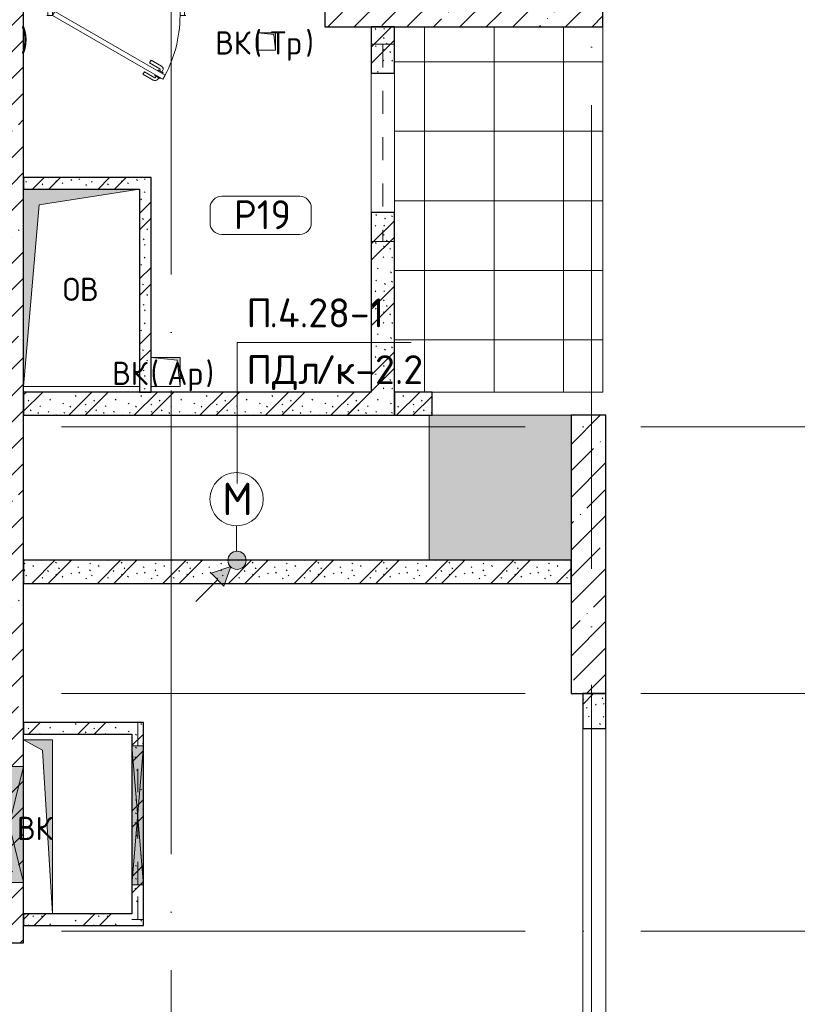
# Model space of a CAD drawing. Header units: millimetres. Extents: x -30540 to 173936, y -11730 to 122288.
# Tile 46 of 116: x 38502 to 45212, y 89070 to 97563. Entities that reach past the tile are written whole.
import ezdxf

# ---------------------------------------------------------------- set-up
doc = ezdxf.new("R2010")
doc.units = ezdxf.units.MM
doc.linetypes.add('3_ Штрих_ 1 х 1 мм', pattern=[400, 200, -200])
doc.linetypes.add('ADSK_Линия сетки', pattern=[5000, 4000, -500, 0, -500])
for name, color, linetype, lineweight in [('A-____-NOTE-TEXT', 7, 'Continuous', 18), ('A-AREA-____-IDEN', 7, 'Continuous', 9), ('A-DETL-____-THIN', 7, 'Continuous', 9), ('A-DOOR-____-MCUT', 7, 'Continuous', 9), ('A-DOOR-____-OTLN', 7, 'Continuous', 18), ('A-DOOR-FRAM-MCUT', 7, 'Continuous', 9), ('A-DOOR-OPNG-OTLN', 7, 'Continuous', 18), ('A-FLOR-____-OTLN', 7, 'Continuous', 18), ('A-FLOR-____-PATT', 7, 'Continuous', 18), ('A-GLAZ-____-MCUT', 7, 'Continuous', 9), ('A-GLAZ-____-OTLN', 7, 'Continuous', 18), ('A-WALL-____-MCUT', 7, 'Continuous', 40), ('A-WALL-____-PATT', 7, 'Continuous', 40), ('G-____-____-TEXT', 7, 'Continuous', 9), ('I-WALL-____-MCUT', 7, 'Continuous', 40), ('M-EQPM-____-OTLN', 7, 'Continuous', 18), ('S-BEAM-____-OTLN', 7, 'Continuous', 18), ('S-COLS-____-MCUT', 7, 'Continuous', 40), ('S-COLS-____-OTLN', 7, 'Continuous', 18), ('S-GRID-____-OTLN', 7, 'Continuous', 9)]:
    doc.layers.add(name, color=color, linetype=linetype, lineweight=lineweight)
doc.layers.add('A-DETL-____-OTLN', color=7, linetype='Continuous', lineweight=9, true_color=0x00a600)
doc.styles.add('GOST Common', font='GOST_Common.ttf', dxfattribs={"height": 200})
doc.styles.add('GOST Common_1', font='GOST_Common.ttf', dxfattribs={"height": 280})
doc.styles.add('GOST Common_4', font='GOST_Common.ttf', dxfattribs={"height": 250})
doc.styles.add('ISOCPEUR', font='isocpeur.ttf', dxfattribs={"height": 250})
pattern_1 = [(45, (0, 0), (-228.0985, 228.0985), []), (45, (228.1, 0), (-228.0985, 228.0985), [403.225, -80.645, 6.706, -73.939])]
pattern_2 = [(135, (300.56, 377.28), (-565.6854, 6e-14), [10, -790]), (135, (349.8, 474.73), (-565.6854, 6e-14), [10, -790]), (135, (423.93, 473.06), (-565.6854, 6e-14), [10, -790]), (135, (229.92, 447.9), (-565.6854, 6e-14), [10, -790]), (135, (155.08, 447.9), (-565.6854, 6e-14), [10, -790]), (135, (114.9, 369.03), (-565.6854, 6e-14), [10, -790]), (135, (132.43, 285.8), (-565.6854, 6e-14), [10, -790]), (135, (214.66, 322), (-565.6854, 6e-14), [10, -790]), (135, (198.16, 261.88), (-565.6854, 6e-14), [10, -790]), (135, (45.2, 272.9), (-565.6854, 6e-14), [10, -790]), (135, (42.32, 336.16), (-565.6854, 6e-14), [10, -790]), (135, (92.26, 192.24), (-565.6854, 6e-14), [10, -790]), (135, (7.07, 149.2), (-565.6854, 6e-14), [10, -790]), (135, (80.6, 95.1), (-565.6854, 6e-14), [10, -790]), (135, (79.53, 36.94), (-565.6854, 6e-14), [10, -790]), (135, (153.87, 74.56), (-565.6854, 6e-14), [10, -790]), (135, (228.35, 124.8), (-565.6854, 6e-14), [10, -790]), (135, (279.75, 180.4), (-565.6854, 6e-14), [10, -790]), (135, (282.9, 31.63), (-565.6854, 6e-14), [10, -790]), (135, (377.38, 53.45), (-565.6854, 6e-14), [10, -790]), (135, (352.28, 102.7), (-565.6854, 6e-14), [10, -790]), (135, (354.05, 0), (-565.6854, 6e-14), [10, -790]), (135, (553.23, 16.45), (-565.6854, 6e-14), [10, -790]), (135, (542.38, 63.45), (-565.6854, 6e-14), [10, -790]), (135, (536.58, 239.3), (-565.6854, 6e-14), [10, -790]), (135, (475.85, 203.9), (-565.6854, 6e-14), [10, -790]), (135, (475.85, 316.54), (-565.6854, 6e-14), [10, -790]), (135, (520.8, 408.7), (-565.6854, 6e-14), [10, -790]), (135, (551.1, 470.8), (-565.6854, 6e-14), [10, -790]), (135, (235.25, 537.93), (-565.6854, 6e-14), [10, -790]), (135, (407.25, 547.65), (-565.6854, 6e-14), [10, -790]), (135, (94.5, 558.6), (-565.6854, 6e-14), [10, -790]), (135, (46.4, 532.3), (-565.6854, 6e-14), [10, -790]), (135, (85.56, 465.04), (-565.6854, 6e-14), [10, -790]), (135, (355.53, 181.14), (-565.6854, 6e-14), [10, -790]), (135, (362.23, 243.6), (-565.6854, 6e-14), [10, -790]), (135, (413.45, 344.1), (-565.6854, 6e-14), [10, -790]), (135, (286.3, 273.25), (-565.6854, 6e-14), [10, -790]), (135, (423.02, 263.72), (-565.6854, 6e-14), [10, -790]), (135, (162.94, 190.2), (-565.6854, 6e-14), [10, -790]), (135, (470.25, 120.93), (-565.6854, 6e-14), [10, -790]), (135, (484.48, 9.78), (-565.6854, 6e-14), [10, -790]), (45, (0, 212.13), (-565.6854, 0), []), (45, (212.13, 0), (-565.6854, 0), []), (45, (353.55, 0), (-565.6854, 0), []), (45, (0, 353.55), (-565.6854, 0), [])]

# ---------------------------------------------------------------- blocks, each defined once
blk = doc.blocks.new('АР_Дверь однопольная - 1200х2100h_1000__Глухая_1 эт_загрузка-4444578-01 ЭМ')
at = {"layer": 'A-DOOR-____-MCUT', "color": 254, "lineweight": 15, "true_color": 0xcccccc}
for p, q in [((-402.6, 650), (-422.6, 615.4)), ((-422.6, 615.4), (530, 65.4)), ((550, 100), (-402.6, 650)), ((530, 65.4), (550, 100))]:
    blk.add_line(p, q, dxfattribs=at)
at = {"layer": 'A-DOOR-____-OTLN', "color": 254, "lineweight": 5, "true_color": 0xcccccc}
for p, q in [((-401, 602.9), (-405, 595.9)), ((-405, 595.9), (-361.7, 570.9)), ((-381, 637.5), (-377, 644.4)), ((-377, 644.4), (-333.7, 619.4)), ((-366.2, 638.2), (-360.1, 648.6)), ((-344.5, 625.7), (-338.5, 636.1)), ((-333.7, 619.4), (-337.7, 612.5)), ((-242.9, 586.7), (-331.7, 637.9)), ((-230.4, 608.3), (-319.2, 659.6)), ((-242.9, 586.7), (-230.4, 608.3)), ((-394.2, 589.7), (-400.2, 579.3)), ((-300.4, 487.1), (-389.2, 538.3)), ((-372.5, 577.2), (-378.5, 566.8)), ((-287.9, 508.7), (-376.7, 560)), ((-361.7, 570.9), (-357.7, 577.9)), ((-287.9, 508.7), (-300.4, 487.1))]:
    blk.add_line(p, q, dxfattribs=at)
at = {"layer": 'A-DOOR-____-OTLN', "color": 254, "lineweight": 13, "true_color": 0xcccccc}
blk.add_arc((550, 100), 1100, 150, 180, dxfattribs=at)
at = {"layer": 'A-DOOR-____-OTLN', "color": 254, "lineweight": 5, "true_color": 0xcccccc}
for centre, radius, start, end in [((-334.2, 633.6), 30, 60, 150), ((-334.2, 633.6), 4.99, 60, 150), ((-374.2, 564.3), 30, 150, 240), ((-374.2, 564.3), 4.99, 150, 240)]:
    blk.add_arc(centre, radius, start, end, dxfattribs=at)
at = {"layer": 'A-DOOR-FRAM-MCUT', "color": 254, "lineweight": 15, "true_color": 0xcccccc}
for p, q in [((-590, 100), (-600, 100)), ((-550, 100), (-590, 100)), ((-590, 100), (-590, 20)), ((-550, 60), (-550, 100)), ((590, 100), (550, 100)), ((550, 100), (550, 60)), ((590, 20), (590, 100)), ((590, 100), (600, 100)), ((-590, 20), (-600, 20)), ((-590, 20), (-540, 20)), ((-540, 60), (-550, 60)), ((-540, 20), (-540, 60)), ((550, 60), (540, 60)), ((540, 60), (540, 20)), ((540, 20), (590, 20)), ((590, 20), (600, 20))]:
    blk.add_line(p, q, dxfattribs=at)
blk = doc.blocks.new('АР_Проем - Настраиваемый-4274025-01 ЭМ')
at = {"layer": 'A-DOOR-OPNG-OTLN', "color": 254, "lineweight": 13, "true_color": 0xcccccc}
for p, q in [((-600, 100), (600, 100)), ((-600, -100), (600, -100))]:
    blk.add_line(p, q, dxfattribs=at)
blk = doc.blocks.new('АР_Отверстие прямоугольное - ОВВ-4287263-01 ЭМ')
at = {"layer": 'A-GLAZ-____-OTLN', "lineweight": 13, "true_color": 0xf9f9f9}
blk.add_hatch(color=7, dxfattribs=at).paths.add_polyline_path([(-375, -125), (625, -125), (625, 125), (-375, 125)])
at = {"layer": 'A-GLAZ-____-MCUT', "color": 254, "lineweight": 15, "true_color": 0xcccccc}
for p, q in [((-375, 125), (-375, -125)), ((625, 125), (625, -125))]:
    blk.add_line(p, q, dxfattribs=at)
at = {"layer": 'A-GLAZ-____-OTLN', "color": 254, "lineweight": 5, "true_color": 0xcccccc}
for p, q in [((625, 125), (-375, -125)), ((-375, 125), (625, -125))]:
    blk.add_line(p, q, dxfattribs=at)
at = {"layer": 'A-GLAZ-____-OTLN', "color": 254, "lineweight": 13, "true_color": 0xcccccc}
for p, q in [((625, 125), (-375, 125)), ((-375, 125), (-375, -125)), ((625, -125), (625, 125)), ((-375, -125), (625, -125))]:
    blk.add_line(p, q, dxfattribs=at)
blk = doc.blocks.new('АР_Отверстие прямоугольное - ОВВ-4797083-01 ЭМ')
at = {"layer": 'A-GLAZ-____-OTLN', "lineweight": 13, "true_color": 0xf9f9f9}
blk.add_hatch(color=7, dxfattribs=at).paths.add_polyline_path([(-475, -50), (725, -50), (725, 50), (-475, 50)])
at = {"layer": 'A-GLAZ-____-MCUT', "color": 254, "lineweight": 15, "true_color": 0xcccccc}
for p, q in [((-475, 50), (-475, -50)), ((725, 50), (725, -50))]:
    blk.add_line(p, q, dxfattribs=at)
at = {"layer": 'A-GLAZ-____-OTLN', "color": 254, "lineweight": 5, "true_color": 0xcccccc}
for p, q in [((725, 50), (-475, -50)), ((-475, 50), (725, -50))]:
    blk.add_line(p, q, dxfattribs=at)
at = {"layer": 'A-GLAZ-____-OTLN', "color": 254, "lineweight": 13, "true_color": 0xcccccc}
for p, q in [((725, 50), (-475, 50)), ((-475, 50), (-475, -50)), ((725, -50), (725, 50)), ((-475, -50), (725, -50))]:
    blk.add_line(p, q, dxfattribs=at)
blk = doc.blocks.new('АР_Перемычка - 200_Уx2_50x5__250-250-4826036-01 ЭМ')
at = {"layer": 'S-BEAM-____-OTLN', "color": 254, "linetype": '3_ Штрих_ 1 х 1 мм', "lineweight": 15, "true_color": 0xdcdcdc}
for p, q in [((-850, 100), (-850, -100)), ((850, 100), (850, -100)), ((-850, 0), (850, 0))]:
    blk.add_line(p, q, dxfattribs=at)
blk = doc.blocks.new('АР_Перемычка - 100_Уx1_75x5__300-200-4797084-01 ЭМ')
at = {"layer": 'S-BEAM-____-OTLN', "color": 254, "linetype": '3_ Штрих_ 1 х 1 мм', "lineweight": 15, "true_color": 0xdcdcdc}
for p, q in [((-900, 50), (-900, -50)), ((800, 50), (800, -50)), ((-900, 0), (-600, 0)), ((-600, 0), (600, 0)), ((600, 0), (800, 0))]:
    blk.add_line(p, q, dxfattribs=at)
blk = doc.blocks.new('АР_Канал вертикальный прямоугольный - ВК _Ар_-2279908-01 ЭМ')
at = {"layer": 'M-EQPM-____-OTLN', "lineweight": 13, "true_color": 0xe2e2e2}
blk.add_hatch(color=254, dxfattribs=at).paths.add_polyline_path([(-125, 125), (-125, -125), (125, -125), (-100, -100)])
at = {"layer": 'M-EQPM-____-OTLN', "color": 253, "lineweight": 13, "true_color": 0xaaaaaa}
for p, q in [((-125, 125), (-100, -100)), ((-125, 125), (-100, -100)), ((-125, -125), (-125, 125)), ((-125, 125), (125, 125)), ((-125, -125), (-125, 125)), ((125, 125), (-125, 125)), ((-125, 125), (-125, -125)), ((125, 125), (125, -125)), ((125, -125), (125, 125)), ((125, -125), (-125, -125)), ((125, -125), (-125, -125)), ((-125, -125), (125, -125)), ((-100, -100), (125, -125)), ((-100, -100), (125, -125))]:
    blk.add_line(p, q, dxfattribs=at)
blk = doc.blocks.new('АР_Канал вертикальный прямоугольный - ВК _Тр_-2286511-01 ЭМ')
at = {"layer": 'M-EQPM-____-OTLN', "lineweight": 13, "true_color": 0xe2e2e2}
blk.add_hatch(color=254, dxfattribs=at).paths.add_polyline_path([(-75, 75), (-75, -75), (75, -75), (-60, -60)])
at = {"layer": 'M-EQPM-____-OTLN', "color": 253, "lineweight": 13, "true_color": 0xaaaaaa}
for p, q in [((-75, 75), (-60, -60)), ((-75, 75), (-60, -60)), ((-75, -75), (-75, 75)), ((-75, 75), (75, 75)), ((-75, -75), (-75, 75)), ((75, 75), (-75, 75)), ((-75, 75), (-75, -75)), ((75, 75), (75, -75)), ((75, -75), (75, 75)), ((75, -75), (-75, -75)), ((75, -75), (-75, -75)), ((-75, -75), (75, -75)), ((-60, -60), (75, -75)), ((-60, -60), (75, -75))]:
    blk.add_line(p, q, dxfattribs=at)
blk = doc.blocks.new('АР_Канал вертикальный прямоугольный - ОВ-2540443-01 ЭМ')
at = {"layer": 'M-EQPM-____-OTLN', "lineweight": 13, "true_color": 0xe2e2e2}
blk.add_hatch(color=254, dxfattribs=at).paths.add_polyline_path([(-500, -850), (-365, 715), (500, 850), (-500, 850)])
at = {"layer": 'M-EQPM-____-OTLN', "color": 253, "lineweight": 13, "true_color": 0xaaaaaa}
for p, q in [((500, 850), (-500, 850)), ((-500, 850), (-500, -850)), ((500, 850), (-500, 850)), ((-500, 850), (-500, -850)), ((-500, -850), (-500, 850)), ((-500, 850), (500, 850)), ((-365, 715), (500, 850)), ((-365, 715), (500, 850)), ((500, -850), (500, 850)), ((500, 850), (500, -850)), ((-500, -850), (-365, 715)), ((-500, -850), (-365, 715)), ((-500, -850), (500, -850)), ((500, -850), (-500, -850))]:
    blk.add_line(p, q, dxfattribs=at)
blk = doc.blocks.new('АР_Канал вертикальный прямоугольный - ВК-2709351-01 ЭМ')
at = {"layer": 'M-EQPM-____-OTLN', "lineweight": 13, "true_color": 0xe2e2e2}
blk.add_hatch(color=254, dxfattribs=at).paths.add_polyline_path([(-125, 750), (-125, -750), (125, -750), (-37.5, -662.5), (-52.9, -413.3)])
at = {"layer": 'M-EQPM-____-OTLN', "color": 253, "lineweight": 13, "true_color": 0xaaaaaa}
for p, q in [((-125, 750), (-37.5, -662.5)), ((-125, 750), (-37.5, -662.5)), ((-125, -750), (-125, 750)), ((-125, 750), (125, 750)), ((-125, -750), (-125, 750)), ((125, 750), (-125, 750)), ((-125, 750), (-125, -750)), ((125, 750), (125, -750)), ((125, -750), (125, 750)), ((-37.5, -662.5), (125, -750)), ((-37.5, -662.5), (125, -750)), ((125, -750), (-125, -750)), ((125, -750), (-125, -750)), ((-125, -750), (125, -750))]:
    blk.add_line(p, q, dxfattribs=at)
blk = doc.blocks.new('Наметкина 10_РД_АР_К2_отсоединено_rvt-1-01 ЭМ')
at = {"layer": 'A-FLOR-____-PATT', "lineweight": 5, "true_color": 0xcccccc}
h = blk.add_hatch(dxfattribs=at)
h.set_pattern_fill('FP_58', color=254, style=0, pattern_type=2)
h.set_pattern_definition([(0, (-0.3, 0), (0, 600), []), (90, (-0.3, 0), (-599.942, 4e-14), [])])
h.paths.add_polyline_path([(41735.3, 94350), (43535.3, 94350), (43535.3, 97500), (41735.3, 97500), (41735.3, 95900)])
at = {"layer": 'A-FLOR-____-PATT', "lineweight": 5, "true_color": 0xe5e5e5}
blk.add_hatch(color=254, dxfattribs=at).paths.add_polyline_path([(43260.3, 92900), (43260.3, 94150), (42035.3, 94150), (42035.3, 92900)])
at = {"layer": 'A-WALL-____-PATT', "lineweight": 5, "true_color": 0xcccccc}
h = blk.add_hatch(dxfattribs=at)
h.set_pattern_fill('FP_27', color=254, style=0, pattern_type=2)
h.set_pattern_definition(pattern_1)
h.paths.add_polyline_path([(38285.3, 94150), (38535.3, 94150), (38535.3, 97940), (38285.3, 97940), (38285.3, 94400)])
h = blk.add_hatch(dxfattribs=at)
h.set_pattern_fill('FP_51', color=254, style=0, pattern_type=2)
h.set_pattern_definition(pattern_2)
h.paths.add_polyline_path([(41735.3, 94150), (41735.3, 95900), (41535.3, 95900), (41535.3, 94150)])
h.paths.add_polyline_path([(41535.3, 97100), (41735.3, 97100), (41735.3, 97500), (41535.3, 97500)])
h = blk.add_hatch(dxfattribs=at)
h.set_pattern_fill('FP_51', color=254, style=0, pattern_type=2)
h.set_pattern_definition(pattern_2)
h.paths.add_polyline_path([(39535.3, 96100), (39635.3, 96100), (39635.3, 96200), (38535.3, 96200), (38535.3, 96100), (38670.3, 96100)])
h = blk.add_hatch(dxfattribs=at)
h.set_pattern_fill('FP_51', color=254, style=0, pattern_type=2)
h.set_pattern_definition(pattern_2)
h.paths.add_polyline_path([(39635.3, 94350), (39635.3, 96100), (39535.3, 96100), (39535.3, 94350)])
h = blk.add_hatch(dxfattribs=at)
h.set_pattern_fill('FP_51', color=254, style=0, pattern_type=2)
h.set_pattern_definition(pattern_2)
h.paths.add_polyline_path([(41535.3, 94150), (41535.3, 94350), (38535.3, 94350), (38535.3, 94150), (40867.5, 94150)])
h = blk.add_hatch(dxfattribs=at)
h.set_pattern_fill('FP_51', color=254, style=0, pattern_type=2)
h.set_pattern_definition(pattern_2)
h.paths.add_polyline_path([(42060.3, 94150), (42060.3, 94350), (41735.3, 94350), (41735.3, 94150)])
h = blk.add_hatch(dxfattribs=at)
h.set_pattern_fill('FP_27', color=254, style=0, pattern_type=2)
h.set_pattern_definition(pattern_1)
h.paths.add_polyline_path([(38535.3, 89600), (38535.3, 94150), (38285.3, 94150), (38285.3, 89600)])
h = blk.add_hatch(dxfattribs=at)
h.set_pattern_fill('FP_51', color=254, style=0, pattern_type=2)
h.set_pattern_definition(pattern_2)
h.paths.add_polyline_path([(43260.3, 92700), (43260.3, 92900), (38535.3, 92900), (38535.3, 92700), (40867.5, 92700)])
h = blk.add_hatch(dxfattribs=at)
h.set_pattern_fill('FP_51', color=254, style=0, pattern_type=2)
h.set_pattern_definition(pattern_2)
h.paths.add_polyline_path([(43560.3, 91450), (43560.3, 91750), (43360.3, 91750), (43360.3, 91450)])
h = blk.add_hatch(dxfattribs=at)
h.set_pattern_fill('FP_51', color=254, style=0, pattern_type=2)
h.set_pattern_definition(pattern_2)
h.paths.add_polyline_path([(39470.3, 91400), (39570.3, 91400), (39570.3, 91500), (38535.3, 91500), (38535.3, 91400)])
h = blk.add_hatch(dxfattribs=at)
h.set_pattern_fill('FP_51', color=254, style=0, pattern_type=2)
h.set_pattern_definition(pattern_2)
h.paths.add_polyline_path([(39570.3, 89750), (39570.3, 91400), (39470.3, 91400), (39470.3, 89750)])
h = blk.add_hatch(dxfattribs=at)
h.set_pattern_fill('FP_51', color=254, style=0, pattern_type=2)
h.set_pattern_definition(pattern_2)
h.paths.add_polyline_path([(38827.3, 89750), (39470.3, 89750), (39470.3, 89850), (38535.3, 89850), (38535.3, 89750), (38785.3, 89750)])
at = {"layer": 'S-COLS-____-OTLN', "lineweight": 5, "true_color": 0xcccccc}
h = blk.add_hatch(dxfattribs=at)
h.set_pattern_fill('FP_27', color=254, style=0, pattern_type=2)
h.set_pattern_definition(pattern_1)
h.paths.add_polyline_path([(43535.3, 97500), (43535.3, 97800), (41135.3, 97800), (41135.3, 97500)])
h = blk.add_hatch(dxfattribs=at)
h.set_pattern_fill('FP_27', color=254, style=0, pattern_type=2)
h.set_pattern_definition(pattern_1)
h.paths.add_polyline_path([(43560.3, 91750), (43560.3, 94150), (43260.3, 94150), (43260.3, 91750)])
at = {"layer": 'A-FLOR-____-OTLN', "color": 254, "lineweight": 13, "true_color": 0xcccccc}
for p, q in [((43535.3, 97500), (43535.3, 94350)), ((41535.3, 95900), (41535.3, 97100)), ((41535.3, 97100), (41535.3, 95900)), ((41735.3, 95900), (41735.3, 97100)), ((41735.3, 95900), (41735.3, 97100)), ((43535.3, 94350), (42060.3, 94350)), ((42035.3, 94150), (42035.3, 92900)), ((43260.3, 94150), (42060.3, 94150)), ((43360.3, 87750), (43360.3, 91450)), ((43360.3, 91450), (43360.3, 87750)), ((43560.3, 87750), (43560.3, 91450))]:
    blk.add_line(p, q, dxfattribs=at)
at = {"layer": 'A-WALL-____-MCUT', "color": 254, "lineweight": 30, "true_color": 0xcccccc}
for p, q in [((38535.3, 94150), (38535.3, 97940)), ((41535.3, 97500), (41535.3, 97100)), ((41735.3, 97500), (41535.3, 97500)), ((41735.3, 97100), (41735.3, 97500)), ((41535.3, 97100), (41735.3, 97100)), ((41535.3, 95900), (41535.3, 94350)), ((41735.3, 95900), (41535.3, 95900)), ((41735.3, 94150), (41735.3, 95900)), ((38535.3, 91120), (38535.3, 94150)), ((41535.3, 94150), (41735.3, 94150)), ((38535.3, 90120), (38535.3, 91120)), ((38535.3, 89600), (38535.3, 90120)), ((38285.3, 89600), (38535.3, 89600))]:
    blk.add_line(p, q, dxfattribs=at)
at = {"layer": 'I-WALL-____-MCUT', "color": 254, "lineweight": 30, "true_color": 0xcccccc}
for p, q in [((39635.3, 96200), (38535.3, 96200)), ((38535.3, 96200), (38535.3, 96100)), ((39635.3, 96100), (39635.3, 96200)), ((38535.3, 96100), (39535.3, 96100)), ((39535.3, 96100), (39535.3, 94350)), ((39635.3, 94350), (39635.3, 96100)), ((41535.3, 94350), (38535.3, 94350)), ((38535.3, 94350), (38535.3, 94150)), ((39535.3, 94350), (39635.3, 94350)), ((42060.3, 94350), (41735.3, 94350)), ((41735.3, 94350), (41735.3, 94150)), ((42060.3, 94150), (42060.3, 94350)), ((38535.3, 94150), (41535.3, 94150)), ((41735.3, 94150), (42060.3, 94150)), ((43260.3, 92900), (38535.3, 92900)), ((38535.3, 92900), (38535.3, 92700)), ((43260.3, 92700), (43260.3, 92900)), ((38535.3, 92700), (43260.3, 92700)), ((43360.3, 91750), (43360.3, 91450)), ((43560.3, 91750), (43360.3, 91750)), ((43560.3, 91450), (43560.3, 91750)), ((39570.3, 91500), (38535.3, 91500)), ((38535.3, 91500), (38535.3, 91400)), ((39570.3, 91400), (39570.3, 91500)), ((38535.3, 91400), (39470.3, 91400)), ((39470.3, 91400), (39470.3, 91300)), ((39570.3, 91300), (39570.3, 91400)), ((43360.3, 91450), (43560.3, 91450)), ((39470.3, 91300), (39470.3, 90100)), ((39570.3, 90100), (39570.3, 91300)), ((39470.3, 90100), (39470.3, 89850)), ((39570.3, 89750), (39570.3, 90100)), ((39470.3, 89850), (38535.3, 89850)), ((38535.3, 89850), (38535.3, 89750)), ((38535.3, 89750), (39470.3, 89750)), ((39470.3, 89750), (39570.3, 89750))]:
    blk.add_line(p, q, dxfattribs=at)
at = {"layer": 'S-COLS-____-MCUT', "color": 254, "lineweight": 30, "true_color": 0xcccccc}
for p, q in [((41135.3, 97800), (41135.3, 97500)), ((43535.3, 97500), (43535.3, 97800)), ((41135.3, 97500), (43535.3, 97500)), ((43260.3, 94150), (43260.3, 91750)), ((43560.3, 94150), (43260.3, 94150)), ((43560.3, 91750), (43560.3, 94150)), ((43260.3, 91750), (43560.3, 91750))]:
    blk.add_line(p, q, dxfattribs=at)
at = {"layer": 'A-DOOR-____-OTLN', "color": 254, "lineweight": 13, "true_color": 0xcccccc}
for name, p, rotation in [('АР_Дверь однопольная - 1200х2100h_1000__Глухая_1 эт_загрузка-4444578-01 ЭМ', (39335.3, 97700), 180), ('АР_Проем - Настраиваемый-4274025-01 ЭМ', (41635.3, 96500), 90)]:
    blk.add_blockref(name, p, dxfattribs=dict(at, rotation=rotation))
at = {"layer": 'A-GLAZ-____-OTLN', "color": 254, "lineweight": 13, "true_color": 0xcccccc, "rotation": 90}
for name, p in [('АР_Отверстие прямоугольное - ОВВ-4797083-01 ЭМ', (39520.3, 90575)), ('АР_Отверстие прямоугольное - ОВВ-4287263-01 ЭМ', (38410.3, 90495))]:
    blk.add_blockref(name, p, dxfattribs=at)
at = {"layer": 'M-EQPM-____-OTLN', "color": 253, "lineweight": 5, "true_color": 0xaaaaaa, "rotation": 180}
for name, p in [('АР_Канал вертикальный прямоугольный - ВК _Тр_-2286511-01 ЭМ', (40635.3, 97375)), ('АР_Канал вертикальный прямоугольный - ВК _Ар_-2279908-01 ЭМ', (39760.3, 94525)), ('АР_Канал вертикальный прямоугольный - ВК-2709351-01 ЭМ', (38660.3, 90600))]:
    blk.add_blockref(name, p, dxfattribs=at)
at = {"layer": 'M-EQPM-____-OTLN', "color": 253, "lineweight": 5, "true_color": 0xaaaaaa}
blk.add_blockref('АР_Канал вертикальный прямоугольный - ОВ-2540443-01 ЭМ', (39035.3, 95250), dxfattribs=at)
at = {"layer": 'S-BEAM-____-OTLN', "color": 254, "lineweight": 13, "true_color": 0xcccccc}
for name, p, rotation in [('АР_Перемычка - 200_Уx2_50x5__250-250-4826036-01 ЭМ', (41635.3, 96500), 270.0000000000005), ('АР_Перемычка - 100_Уx1_75x5__300-200-4797084-01 ЭМ', (39520.3, 90700), 90)]:
    blk.add_blockref(name, p, dxfattribs=dict(at, rotation=rotation))
at = {"layer": 'A-____-NOTE-TEXT', "color": 253, "lineweight": 5, "true_color": 0xaaaaaa, "char_height": 200, "attachment_point": 1, "style": 'GOST Common'}
for s, insert, width in [('\\fGOST Common|b0|i0|c204|p34|;)', (38507.5, 97487.2), 96.203), ('ВК', (40188.5, 97462.2), 400.844), (' (', (40519.2, 97462.2), 176.371), ('Тр', (40664.7, 97462.2), 368.776), ('\\fGOST Common|b0|i0|c204|p34|;)', (40969, 97462.2), 96.203), ('ОВ', (38873.1, 95337.2), 400.844), ('ВК', (39300.5, 94612.2), 400.844), (' (', (39631.2, 94612.2), 176.371), ('Ар', (39776.7, 94612.2), 400.844), ('\\fGOST Common|b0|i0|c204|p34|;)', (40107.5, 94612.2), 96.203), ('ВК', (38478.5, 90687.2), 400.844)]:
    blk.add_mtext(s, dxfattribs=dict(at, insert=insert, width=width))
blk = doc.blocks.new('Марка помещения 2 - Марка помещения 2-1605974-01 ЭМ')
at = {"layer": 'A-AREA-____-IDEN', "color": 253, "true_color": 0xaaaaaa}
for p, q in [((-1.797, 0.841), (1.569, 0.841)), ((-2.297, -0.309), (-2.297, 0.341)), ((2.069, 0.341), (2.069, -0.309)), ((1.569, -0.809), (-1.797, -0.809))]:
    blk.add_line(p, q, dxfattribs=at)
for centre, start, end in [((-1.797, 0.341), 90, 180), ((1.569, 0.341), 0, 90), ((-1.797, -0.309), 180, 270), ((1.569, -0.309), 270, 360)]:
    blk.add_arc(centre, 0.5, start, end, dxfattribs=at)
blk = doc.blocks.new('УГО Выше ниже синее _ 2020 - УГО Выше ниже синее _ 2020-2088885-01 ЭМ')
at = {"layer": 'A-____-NOTE-TEXT', "lineweight": 9, "true_color": 0xff0000}
h = blk.add_hatch(color=1, dxfattribs=at)
edge = h.paths.add_edge_path()
edge.add_arc((0, 0), 0.392, 0, 180)
edge.add_arc((0, 0), 0.392, 180, 360)
blk.add_hatch(color=1, dxfattribs=at).paths.add_polyline_path([(-0.565, -1.112), (-1.122, -0.555), (-0.272, -0.263)])
at = {"layer": 'A-____-NOTE-TEXT', "color": 1, "lineweight": 9, "true_color": 0xff0000}
for p, q in [((-0.272, -0.263), (-1.122, -0.555)), ((-0.565, -1.112), (-0.272, -0.263)), ((-1.78, -1.78), (-0.838, -0.838)), ((-1.122, -0.555), (-0.565, -1.112))]:
    blk.add_line(p, q, dxfattribs=at)
blk.add_circle((0, 0), 0.392, dxfattribs=at)
for start, end in [(360, 180), (180, 360)]:
    blk.add_arc((0, 0), 0.392, start, end, dxfattribs=at)

msp = doc.modelspace()

# ---------------------------------------------------------------- linework, layer by layer
at = {"layer": 'A-____-NOTE-TEXT', "color": 1, "lineweight": 9, "true_color": 0xff0000}
msp.add_circle((40373.2, 93426.7), 230, dxfattribs=at)
at = {"layer": 'A-DETL-____-OTLN', "color": 1, "true_color": 0xff0000}
msp.add_line((40373.2, 93195.5), (40373.2, 92975.5), dxfattribs=at)
at = {"layer": 'A-DETL-____-THIN'}
for q in [(40378.7, 93561.9), (41878.7, 94776.9)]:
    msp.add_line((40378.7, 94776.9), q, dxfattribs=at)
at = {"layer": 'S-GRID-____-OTLN', "color": 253, "linetype": 'ADSK_Линия сетки', "true_color": 0xaaaaaa}
for p, q in [((39810.3, 70364.7), (39810.3, 122287.9)), ((43435.3, 67824.7), (43435.3, 122287.9)), ((67863.4, 94050), (9800.2, 94050)), ((67863.4, 91750), (9800.2, 91750)), ((67863.4, 89700), (9800.2, 89700))]:
    msp.add_line(p, q, dxfattribs=at)

# ---------------------------------------------------------------- block references
at = {"lineweight": 5}
msp.add_blockref('Наметкина 10_РД_АР_К2_отсоединено_rvt-1-01 ЭМ', (0, 0), dxfattribs=at)
at = {"layer": 'A-____-NOTE-TEXT', "color": 1, "lineweight": 9, "true_color": 0xff0000, "xscale": 200, "yscale": 200, "zscale": 200}
msp.add_blockref('УГО Выше ниже синее _ 2020 - УГО Выше ниже синее _ 2020-2088885-01 ЭМ', (40377.3, 92900), dxfattribs=at)
at = {"layer": 'A-AREA-____-IDEN', "color": 253, "true_color": 0xaaaaaa, "xscale": 199.9999999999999, "yscale": 199.9999999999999, "zscale": 199.9999999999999}
msp.add_blockref('Марка помещения 2 - Марка помещения 2-1605974-01 ЭМ', (40604.1, 95871.2), dxfattribs=at)

# ---------------------------------------------------------------- texts
at = {"layer": 'A-____-NOTE-TEXT', "color": 1, "lineweight": 9, "true_color": 0xff0000, "insert": (40250.4, 93568.7), "char_height": 280, "width": 304.641, "attachment_point": 1, "style": 'GOST Common_1'}
msp.add_mtext('\\fGOST Common|b0|i0|c204|p34|;М', dxfattribs=at)
at = {"layer": 'A-AREA-____-IDEN', "color": 253, "true_color": 0xaaaaaa, "char_height": 250, "attachment_point": 1, "style": 'GOST Common_4'}
for s, insert, width in [('\\fGOST Common|b0|i0|c204|p34|;Р', (40349.6, 96004.9), 240.506), ('19', (40548.1, 96004.9), 384.81)]:
    msp.add_mtext(s, dxfattribs=dict(at, insert=insert, width=width))
at = {"layer": 'G-____-____-TEXT', "char_height": 250, "attachment_point": 1, "style": 'ISOCPEUR'}
for s, insert, width in [('\\fISOCPEUR|b0|i0|c204|p34|;П', (40458.4, 95158.5), 240.506), ('.4.28-1', (40656.8, 95158.5), 1202.531), ('ПДл', (40458.4, 94669), 721.519), ('\\fISOCPEUR|b0|i0|c204|p34|;/', (41053.7, 94669), 208.439), ('\\fISOCPEUR|b0|i0|c204|p34|;к', (41225.7, 94669), 208.439), ('-2.2', (41397.7, 94669), 721.519)]:
    msp.add_mtext(s, dxfattribs=dict(at, insert=insert, width=width))

doc.saveas('drawing.dxf')
